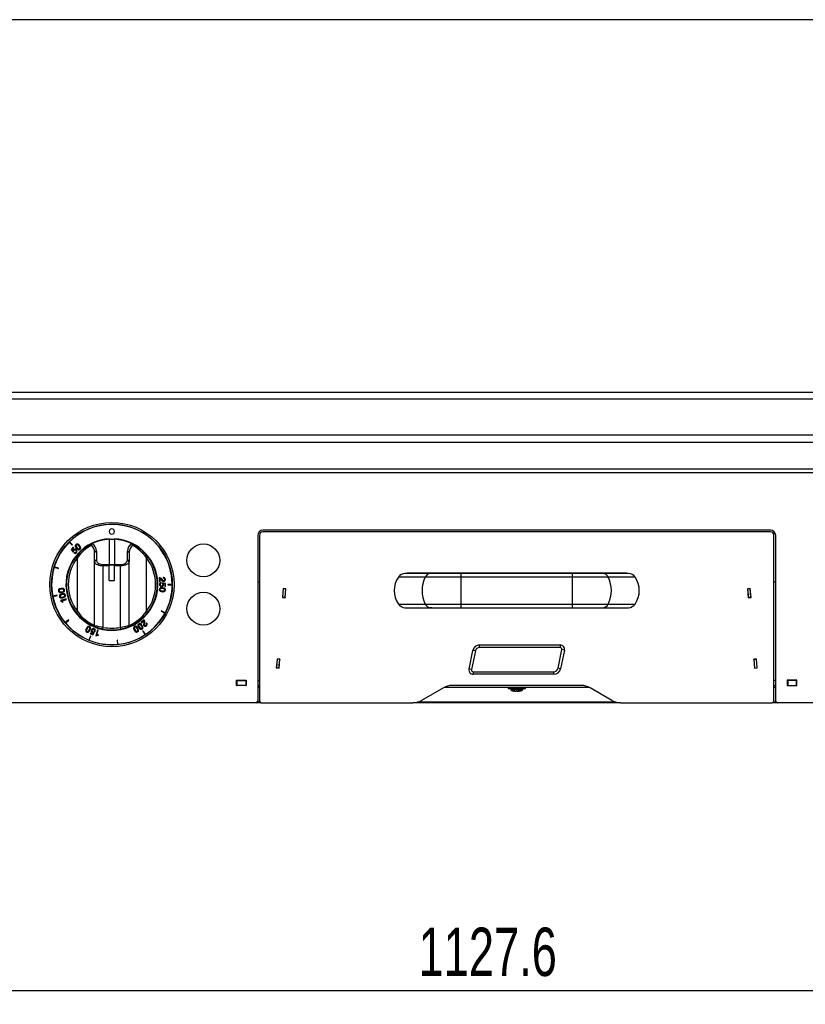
# Model space of a CAD drawing. Extents: x 38 to 3318, y 40 to 2336.
# Tile 3 of 10: x 872 to 1327, y 1766 to 2336. Entities that reach past the tile are written whole.
import ezdxf
from ezdxf.enums import TextEntityAlignment as Align

# ---------------------------------------------------------------- set-up
doc = ezdxf.new("R2010")
doc.units = 0
doc.header["$LTSCALE"] = 8
doc.linetypes.add('CENTERX2', pattern=[20.32, 12.7, -2.54, 2.54, -2.54])
doc.layers.get('0').update_dxf_attribs({"linetype": 'CONTINUOUS'})
doc.layers.add('LAYER1', color=2, linetype='CONTINUOUS')
doc.layers.add('LAYER2', color=3, linetype='CENTERX2')
doc.dimstyles.new('SLDDIMSTYLE0', dxfattribs={"dimtxt": 28, "dimasz": 26.416, "dimexe": 0, "dimexo": 0.0625, "dimgap": 7, "dimtad": 1, "dimrnd": 1e-09, "dimzin": 12, "dimsah": 1, "dimcen": 0.09, "dimazin": 3, "dimtfac": 1, "dimtofl": 0, "dimtmove": 0, "dimatfit": 3})

# ---------------------------------------------------------------- blocks, each defined once
blk = doc.blocks.new('_D_4')
at = {"layer": 'LAYER2', "color": 3, "linetype": 'CONTINUOUS'}
for p, q in [((595.74, 1896.24), (595.74, 1765.54)), ((1723.31, 1896.24), (1723.31, 1765.54)), ((595.74, 1773.54), (1723.31, 1773.54))]:
    blk.add_line(p, q, dxfattribs=at)
for points in [[(595.74, 1773.54), (622.16, 1769.48), (622.16, 1777.61)], [(1723.31, 1773.54), (1696.9, 1777.61), (1696.9, 1769.48)]]:
    blk.add_solid(points, dxfattribs=at)
at = {"layer": 'LAYER2', "color": 3, "linetype": 'CONTINUOUS', "width": 0.7}
blk.add_text('1127.6', height=28, dxfattribs=at).set_placement((1102.63, 1773.54, -10.25), align=Align.BOTTOM_LEFT)

msp = doc.modelspace()

# ---------------------------------------------------------------- linework, layer by layer
at = {"color": 7, "linetype": 'CONTINUOUS'}
msp.add_line((3318.4, 2336), (38.4, 2336), dxfattribs=at)
at = {"layer": 'LAYER1', "color": 2, "linetype": 'CONTINUOUS'}
for p, q in [((628.526, 2120.24), (1690.526, 2120.24)), ((628.526, 2116.24), (1690.526, 2116.24)), ((1757.026, 2095.226), (562.026, 2095.226)), ((1690.526, 2095.24), (628.526, 2095.24)), ((1756.796, 2090.983), (562.257, 2090.983)), ((1754.781, 2075.619), (564.272, 2075.619)), ((1754.503, 2073.498), (564.55, 2073.498)), ((1009.526, 2037.24), (1009.526, 1941.24)), ((1010.526, 2037.24), (1010.526, 1941.24)), ((1306.526, 2040.24), (1012.526, 2040.24)), ((1306.526, 2039.24), (1012.526, 2039.24)), ((1308.526, 1941.24), (1308.526, 2037.24)), ((1309.526, 1941.24), (1309.526, 2037.24)), ((900.278, 2033.348), (902.081, 2031.546)), ((902.222, 2031.687), (900.419, 2033.489)), ((902.081, 2031.546), (902.222, 2031.687)), ((913.748, 2032.499), (913.774, 2032.512)), ((923.526, 2034.998), (923.526, 2020.336)), ((926.526, 2034.862), (923.526, 2034.862)), ((923.626, 2034.862), (923.626, 2035.304)), ((926.426, 2035.304), (926.426, 2034.862)), ((926.526, 2034.998), (926.526, 2020.336)), ((936.278, 2032.512), (936.305, 2032.499)), ((902.613, 2030.302), (901.452, 2029.021)), ((901.452, 2029.021), (902.58, 2027.559)), ((901.939, 2029.007), (902.887, 2030.054)), ((902.56, 2028.191), (901.939, 2029.007)), ((902.574, 2028.192), (902.56, 2028.191)), ((902.58, 2027.559), (902.837, 2027.813)), ((902.887, 2030.054), (902.613, 2030.302)), ((903.304, 2027.343), (903.022, 2027.032)), ((915.026, 2022.107), (915.026, 2027.325)), ((916.026, 2028.162), (916.026, 2022.945)), ((934.026, 2022.945), (934.026, 2028.162)), ((935.026, 2027.325), (935.026, 2022.107)), ((904.236, 2024.848), (905.026, 2024.235)), ((905.026, 1993.246), (905.026, 2024.235)), ((915.026, 1985.095), (915.026, 2022.107)), ((920.026, 2019.499), (920.026, 2020.336)), ((920.026, 2020.336), (923.526, 2020.336)), ((923.526, 2019.499), (920.026, 2019.499)), ((920.026, 1983.939), (920.026, 2019.499)), ((923.526, 2019.499), (923.526, 2020.336)), ((926.526, 2020.167), (923.526, 2020.167)), ((926.526, 2019.888), (923.526, 2019.888)), ((923.526, 2011.091), (923.526, 2019.499)), ((926.526, 2020.336), (930.026, 2020.336)), ((926.526, 2019.499), (926.526, 2020.336)), ((930.026, 2019.499), (926.526, 2019.499)), ((926.526, 2011.091), (926.526, 2019.499)), ((930.026, 2019.499), (930.026, 2020.336)), ((930.026, 1983.939), (930.026, 2019.499)), ((935.026, 1985.095), (935.026, 2022.107)), ((945.026, 2024.235), (945.817, 2024.848)), ((945.026, 1993.246), (945.026, 2024.235)), ((891.6, 2018.776), (894.04, 2018.036)), ((894.098, 2018.228), (891.658, 2018.967)), ((894.04, 2018.036), (894.098, 2018.228)), ((1109.368, 2015.18), (1094.761, 2015.18)), ((1096.032, 2015.18), (1094.761, 2015.18)), ((1110.321, 2015.24), (1096.032, 2015.24)), ((1110.321, 2015.24), (1109.368, 2015.18)), ((1127.209, 2015.179), (1109.369, 2015.179)), ((1127.214, 2015.239), (1110.324, 2015.239)), ((1191.844, 2015.24), (1127.209, 2015.24)), ((1127.209, 2015.18), (1127.209, 2015.24)), ((1127.209, 2015.18), (1127.209, 2013.081)), ((1191.844, 2015.18), (1127.209, 2015.18)), ((1191.844, 2015.24), (1191.844, 2015.18)), ((1191.844, 2013.081), (1191.844, 2015.18)), ((1209.684, 2015.179), (1191.844, 2015.179)), ((1208.732, 2015.239), (1191.849, 2015.239)), ((1223.021, 2015.24), (1208.731, 2015.24)), ((1208.731, 2015.24), (1209.684, 2015.18)), ((1224.292, 2015.18), (1209.684, 2015.18)), ((1224.292, 2015.18), (1223.021, 2015.18)), ((923.526, 2011.091), (926.526, 2011.091)), ((952.422, 2012.681), (952.642, 2010.405)), ((952.642, 2010.405), (953.01, 2010.441)), ((953.01, 2010.441), (952.838, 2012.23)), ((953.628, 2009.463), (953.635, 2009.883)), ((954.314, 2009.777), (954.289, 2009.417)), ((956.126, 2009.422), (954.314, 2009.777)), ((954.683, 2012.799), (954.723, 2012.382)), ((954.736, 2009.306), (954.746, 2009.316)), ((954.746, 2009.316), (955.75, 2009.112)), ((955.75, 2009.112), (955.727, 2007.701)), ((956.098, 2007.694), (956.126, 2009.422)), ((959.926, 2008.84), (957.377, 2008.84)), ((957.377, 2008.84), (957.377, 2008.64)), ((957.377, 2008.64), (959.926, 2008.64)), ((1009.526, 2010.24), (1010.526, 2010.24)), ((1106.552, 2013.081), (1091.006, 2013.081)), ((1127.209, 2013.08), (1106.553, 2013.08)), ((1127.209, 2013.081), (1127.209, 1997.4)), ((1191.844, 2013.081), (1127.209, 2013.081)), ((1191.844, 1997.4), (1191.844, 2013.081)), ((1212.499, 2013.08), (1191.844, 2013.08)), ((1228.046, 2013.081), (1212.5, 2013.081)), ((1308.526, 2010.24), (1309.526, 2010.24)), ((893.277, 2002.528), (890.777, 2002.03)), ((890.816, 2001.834), (893.316, 2002.331)), ((893.316, 2002.331), (893.277, 2002.528)), ((955.727, 2007.701), (956.098, 2007.694)), ((1024.261, 2006.43), (1023.808, 2001.25)), ((1024.302, 2006.326), (1023.866, 2001.345)), ((1025.855, 2006.291), (1024.261, 2006.43)), ((1025.796, 2006.195), (1024.302, 2006.326)), ((1025.36, 2001.215), (1025.796, 2006.195)), ((1025.401, 2001.111), (1025.855, 2006.291)), ((1294.792, 2006.43), (1293.198, 2006.291)), ((1293.198, 2006.291), (1293.651, 2001.111)), ((1294.751, 2006.326), (1293.256, 2006.195)), ((1293.256, 2006.195), (1293.692, 2001.215)), ((1295.186, 2001.345), (1294.751, 2006.326)), ((1295.245, 2001.25), (1294.792, 2006.43)), ((898.619, 2000.518), (895.291, 1999.43)), ((895.291, 1999.43), (895.39, 1999.125)), ((896.328, 1998.372), (896.647, 1998.476)), ((896.364, 1999.34), (898.749, 2000.119)), ((896.647, 1998.476), (896.364, 1999.34)), ((898.749, 2000.119), (898.619, 2000.518)), ((1023.808, 2001.25), (1025.401, 2001.111)), ((1023.866, 2001.345), (1023.857, 2001.246)), ((1025.36, 2001.215), (1023.866, 2001.345)), ((1025.36, 2001.215), (1025.352, 2001.115)), ((1091.006, 1997.4), (1106.552, 1997.4)), ((1106.553, 1997.4), (1127.209, 1997.4)), ((1127.209, 1997.4), (1191.844, 1997.4)), ((1127.209, 1997.4), (1127.209, 1995.301)), ((1191.844, 1997.4), (1212.499, 1997.4)), ((1191.844, 1995.301), (1191.844, 1997.4)), ((1212.5, 1997.4), (1228.046, 1997.4)), ((1293.651, 2001.111), (1295.245, 2001.25)), ((1293.692, 2001.215), (1295.186, 2001.345)), ((1293.701, 2001.115), (1293.692, 2001.215)), ((1295.195, 2001.246), (1295.186, 2001.345)), ((904.236, 1992.633), (905.026, 1993.246)), ((945.817, 1992.633), (945.026, 1993.246)), ((953.604, 1993.578), (953.51, 1993.401)), ((953.51, 1993.401), (955.758, 1992.201)), ((955.852, 1992.377), (953.604, 1993.578)), ((1094.761, 1995.301), (1109.368, 1995.301)), ((1094.761, 1995.301), (1096.032, 1995.301)), ((1096.032, 1995.24), (1110.321, 1995.24)), ((1110.321, 1995.24), (1109.368, 1995.301)), ((1109.369, 1995.302), (1127.209, 1995.302)), ((1110.32, 1995.241), (1127.203, 1995.241)), ((1127.209, 1995.301), (1191.844, 1995.301)), ((1127.209, 1995.24), (1127.209, 1995.301)), ((1127.209, 1995.24), (1191.844, 1995.24)), ((1191.838, 1995.241), (1208.728, 1995.241)), ((1191.844, 1995.302), (1209.684, 1995.302)), ((1191.844, 1995.24), (1191.844, 1995.301)), ((1208.731, 1995.24), (1209.684, 1995.301)), ((1208.731, 1995.24), (1223.021, 1995.24)), ((1209.684, 1995.301), (1224.292, 1995.301)), ((1223.021, 1995.301), (1224.292, 1995.301)), ((899.955, 1988.295), (897.985, 1986.677)), ((898.112, 1986.523), (900.082, 1988.141)), ((900.082, 1988.141), (899.955, 1988.295)), ((943.741, 1988.35), (941.989, 1986.88)), ((941.989, 1986.88), (942.227, 1986.596)), ((942.227, 1986.596), (943.605, 1987.752)), ((945.12, 1986.553), (944.798, 1986.283)), ((912.591, 1980.625), (912.452, 1980.282)), ((912.452, 1980.282), (914.053, 1979.631)), ((913.9, 1980.094), (912.591, 1980.625)), ((914.453, 1980.956), (913.9, 1980.094)), ((914.053, 1979.631), (915.039, 1981.193)), ((914.447, 1980.969), (914.453, 1980.956)), ((915.039, 1981.193), (914.712, 1981.346)), ((914.993, 1981.946), (915.382, 1981.789)), ((916.65, 1982.379), (915.639, 1979.028)), ((916.328, 1979.857), (917.052, 1982.258)), ((917.197, 1979.595), (916.328, 1979.857)), ((917.052, 1982.258), (916.65, 1982.379)), ((917.1, 1979.273), (917.197, 1979.595)), ((919.829, 1982.959), (920.026, 1983.939)), ((930.224, 1982.959), (930.026, 1983.939)), ((943.082, 1981.897), (942.916, 1981.785)), ((942.916, 1981.785), (944.332, 1979.667)), ((944.499, 1979.778), (943.082, 1981.897)), ((912.553, 1978.89), (911.578, 1976.536)), ((911.763, 1976.459), (912.738, 1978.814)), ((912.738, 1978.814), (912.553, 1978.89)), ((915.639, 1979.028), (915.946, 1978.936)), ((928.296, 1976.555), (928.097, 1976.535)), ((928.097, 1976.535), (928.347, 1973.999)), ((928.547, 1974.018), (928.296, 1976.555)), ((1131.907, 1959.739), (1134.104, 1970.538)), ((1135.574, 1970.239), (1133.377, 1959.44)), ((1135.574, 1970.239), (1134.104, 1970.538)), ((1138.024, 1972.24), (1138.024, 1973.74)), ((1138.024, 1973.74), (1184.696, 1973.74)), ((1184.696, 1972.24), (1138.024, 1972.24)), ((1183.479, 1960.242), (1185.676, 1971.041)), ((1184.696, 1973.74), (1184.696, 1972.24)), ((1187.146, 1970.742), (1184.948, 1959.943)), ((1187.146, 1970.742), (1185.676, 1971.041)), ((1020.687, 1965.586), (1020.234, 1960.406)), ((1020.728, 1965.482), (1020.293, 1960.501)), ((1022.281, 1965.447), (1020.687, 1965.586)), ((1020.737, 1965.582), (1020.728, 1965.482)), ((1022.223, 1965.352), (1020.728, 1965.482)), ((1021.787, 1960.371), (1022.223, 1965.352)), ((1021.828, 1960.267), (1022.281, 1965.447)), ((1022.231, 1965.451), (1022.223, 1965.352)), ((1298.365, 1965.586), (1296.771, 1965.447)), ((1296.771, 1965.447), (1297.224, 1960.267)), ((1296.83, 1965.352), (1296.821, 1965.451)), ((1296.83, 1965.352), (1298.324, 1965.482)), ((1296.83, 1965.352), (1297.265, 1960.371)), ((1298.324, 1965.482), (1298.315, 1965.582)), ((1298.76, 1960.501), (1298.324, 1965.482)), ((1298.818, 1960.406), (1298.365, 1965.586)), ((1020.234, 1960.406), (1021.828, 1960.267)), ((1020.293, 1960.501), (1020.284, 1960.402)), ((1021.787, 1960.371), (1020.293, 1960.501)), ((1021.787, 1960.371), (1021.778, 1960.271)), ((1133.377, 1959.44), (1131.907, 1959.739)), ((1134.357, 1958.24), (1134.357, 1956.74)), ((1134.357, 1958.24), (1181.029, 1958.24)), ((1181.029, 1956.74), (1134.357, 1956.74)), ((1181.029, 1956.74), (1181.029, 1958.24)), ((1184.948, 1959.943), (1183.479, 1960.242)), ((1297.224, 1960.267), (1298.818, 1960.406)), ((1297.265, 1960.371), (1298.76, 1960.501)), ((1297.274, 1960.271), (1297.265, 1960.371)), ((1298.768, 1960.402), (1298.76, 1960.501)), ((997.226, 1950.19), (997.226, 1953.29)), ((997.226, 1953.29), (1002.826, 1953.29)), ((997.226, 1953.24), (997.526, 1953.24)), ((997.526, 1950.24), (997.526, 1953.24)), ((997.526, 1953.24), (1002.526, 1953.24)), ((1002.526, 1953.24), (1002.826, 1953.24)), ((1002.526, 1953.24), (1002.526, 1950.24)), ((1002.826, 1953.29), (1002.826, 1950.19)), ((1009.526, 1953.24), (1010.526, 1953.24)), ((1309.526, 1953.24), (1308.526, 1953.24)), ((1316.226, 1953.29), (1316.226, 1950.19)), ((1321.826, 1953.29), (1316.226, 1953.29)), ((1316.526, 1953.24), (1316.226, 1953.24)), ((1321.526, 1953.24), (1316.526, 1953.24)), ((1316.526, 1953.24), (1316.526, 1950.24)), ((1321.826, 1953.24), (1321.526, 1953.24)), ((1321.526, 1950.24), (1321.526, 1953.24)), ((1321.826, 1950.19), (1321.826, 1953.29)), ((997.226, 1950.24), (997.526, 1950.24)), ((1002.826, 1950.19), (997.226, 1950.19)), ((1002.526, 1950.24), (997.526, 1950.24)), ((1002.526, 1950.24), (1002.826, 1950.24)), ((1009.526, 1950.24), (1010.526, 1950.24)), ((1009.526, 1949.24), (1010.526, 1949.24)), ((1117.026, 1948.901), (1104.347, 1941.58)), ((1117.667, 1949.24), (1201.385, 1949.24)), ((1197.026, 1950.24), (1122.026, 1950.24)), ((1154.526, 1949.24), (1154.526, 1948.54)), ((1154.526, 1948.54), (1164.526, 1948.54)), ((1156.026, 1948.34), (1156.026, 1947.964)), ((1163.026, 1948.34), (1156.026, 1948.34)), ((1160.83, 1947.964), (1156.026, 1947.964)), ((1160.765, 1947.655), (1156.202, 1947.655)), ((1157.983, 1947.012), (1157.948, 1946.936)), ((1158.024, 1946.917), (1158.024, 1947.005)), ((1158.213, 1946.88), (1158.213, 1946.964)), ((1158.807, 1946.965), (1158.805, 1946.936)), ((1158.817, 1946.917), (1158.817, 1946.964)), ((1158.82, 1946.908), (1158.82, 1946.964)), ((1159.216, 1947.054), (1159.216, 1946.917)), ((1159.227, 1946.936), (1159.219, 1947.054)), ((1160.644, 1946.998), (1160.644, 1946.917)), ((1160.721, 1946.936), (1160.687, 1947.007)), ((1162.85, 1947.655), (1160.765, 1947.655)), ((1163.026, 1947.964), (1160.83, 1947.964)), ((1160.84, 1947.032), (1160.84, 1946.88)), ((1160.955, 1947.046), (1160.955, 1946.917)), ((1161.019, 1946.936), (1160.976, 1947.048)), ((1163.026, 1947.964), (1163.026, 1948.34)), ((1164.526, 1948.54), (1164.526, 1949.24)), ((1214.706, 1941.58), (1202.026, 1948.901)), ((1308.526, 1950.24), (1309.526, 1950.24)), ((1308.526, 1949.24), (1309.526, 1949.24)), ((1316.226, 1950.24), (1316.526, 1950.24)), ((1316.226, 1950.19), (1321.826, 1950.19)), ((1316.526, 1950.24), (1321.526, 1950.24)), ((1321.526, 1950.24), (1321.826, 1950.24)), ((1008.526, 1940.24), (582.026, 1940.24)), ((1011.526, 1940.24), (1008.526, 1940.24)), ((1010.734, 1940.631), (1009.319, 1940.631)), ((1011.526, 1940.24), (1099.347, 1940.24)), ((1219.706, 1940.24), (1099.347, 1940.24)), ((1216.94, 1940.631), (1102.113, 1940.631)), ((1219.706, 1940.24), (1307.526, 1940.24)), ((1310.526, 1940.24), (1307.526, 1940.24)), ((1309.734, 1940.631), (1308.319, 1940.631)), ((1737.026, 1940.24), (1310.526, 1940.24))]:
    msp.add_line(p, q, dxfattribs=at)
at = {"layer": 'LAYER1', "color": 2, "linetype": 'CONTINUOUS', "flags": 128}
for points in [[(904.177, 2031.877), (903.936, 2031.6), (903.812, 2031.32), (903.787, 2031.041), (903.841, 2030.766), (904.505, 2029.774)], [(906.236, 2031.334), (905.317, 2032.096), (905.049, 2032.179), (904.769, 2032.182), (904.478, 2032.088), (904.177, 2031.877)], [(904.425, 2031.602), (904.276, 2031.414), (904.216, 2031.215), (904.229, 2031.01), (904.299, 2030.803), (904.832, 2030.075)], [(905.902, 2031.04), (905.233, 2031.645), (905.035, 2031.736), (904.831, 2031.77), (904.627, 2031.731), (904.425, 2031.602)], [(906.312, 2029.509), (906.462, 2029.696), (906.522, 2029.896), (906.509, 2030.101), (906.438, 2030.308), (905.902, 2031.04)], [(906.56, 2029.234), (906.801, 2029.511), (906.926, 2029.791), (906.951, 2030.07), (906.897, 2030.344), (906.236, 2031.334)], [(902.825, 2028.844), (902.614, 2028.497), (902.574, 2028.192)], [(902.837, 2027.813), (902.864, 2028.229), (903.03, 2028.518)], [(904.505, 2029.774), (905.421, 2029.014), (905.689, 2028.932), (905.969, 2028.928), (906.26, 2029.023), (906.56, 2029.234)], [(904.832, 2030.075), (905.504, 2029.466), (905.703, 2029.375), (905.906, 2029.341), (906.111, 2029.38), (906.312, 2029.509)], [(920.026, 2019.499), (919.158, 2019.538), (918.316, 2019.656), (917.526, 2019.848), (916.812, 2020.109), (916.196, 2020.431), (915.696, 2020.803), (915.328, 2021.215), (915.102, 2021.654), (915.026, 2022.107)], [(916.026, 2022.945), (916.087, 2022.492), (916.267, 2022.053), (916.562, 2021.641), (916.962, 2021.268), (917.455, 2020.947), (918.026, 2020.686), (918.658, 2020.494), (919.332, 2020.376), (920.026, 2020.336)], [(930.026, 2020.336), (930.807, 2020.387), (931.557, 2020.535), (932.248, 2020.776), (932.855, 2021.1), (933.352, 2021.496), (933.722, 2021.947), (933.949, 2022.436), (934.026, 2022.945)], [(935.026, 2022.107), (934.93, 2021.599), (934.646, 2021.109), (934.184, 2020.658), (933.562, 2020.263), (932.804, 2019.938), (931.94, 2019.697), (931.002, 2019.549), (930.026, 2019.499)], [(953.851, 2011.34), (954.45, 2010.753), (954.757, 2010.631), (955.127, 2010.61)], [(954.289, 2009.417), (954.543, 2009.086), (954.609, 2008.76)], [(954.978, 2008.651), (954.907, 2009.05), (954.736, 2009.306)], [(895.723, 2006.48), (894.569, 2006.172), (894.346, 2006.002), (894.181, 2005.776), (894.09, 2005.484), (894.087, 2005.116)], [(894.087, 2005.116), (894.174, 2004.759), (894.33, 2004.496), (894.543, 2004.313), (894.799, 2004.198), (895.992, 2004.165)], [(895.77, 2006.037), (894.888, 2005.842), (894.699, 2005.733), (894.553, 2005.588), (894.467, 2005.398), (894.455, 2005.159), (894.521, 2004.928), (894.649, 2004.764), (894.824, 2004.655), (895.033, 2004.593), (895.936, 2004.605)], [(896.126, 2003.379), (895.01, 2002.952), (894.807, 2002.759), (894.667, 2002.516), (894.607, 2002.216), (894.643, 2001.85)], [(896.219, 2002.945), (895.363, 2002.657), (895.186, 2002.529), (895.057, 2002.368), (894.991, 2002.171), (895.005, 2001.931)], [(895.992, 2004.165), (897.142, 2004.471), (897.365, 2004.641), (897.529, 2004.868), (897.621, 2005.16), (897.623, 2005.527), (897.537, 2005.885), (897.38, 2006.148), (897.168, 2006.331), (896.912, 2006.445), (895.723, 2006.48)], [(897.255, 2005.485), (897.189, 2005.715), (897.061, 2005.88), (896.886, 2005.988), (896.676, 2006.05), (895.77, 2006.037)], [(895.936, 2004.605), (896.822, 2004.801), (897.011, 2004.91), (897.157, 2005.056), (897.244, 2005.245), (897.255, 2005.485)], [(898.117, 2002.634), (897.993, 2002.98), (897.81, 2003.225), (897.579, 2003.385), (897.313, 2003.471), (896.126, 2003.379)], [(897.755, 2002.552), (897.665, 2002.774), (897.521, 2002.925), (897.335, 2003.014), (897.12, 2003.054), (896.219, 2002.945)], [(896.537, 2001.538), (897.397, 2001.826), (897.574, 2001.955), (897.703, 2002.115), (897.769, 2002.313), (897.755, 2002.552)], [(896.639, 2001.105), (897.751, 2001.532), (897.954, 2001.725), (898.094, 2001.967), (898.154, 2002.268), (898.117, 2002.634)], [(954.357, 2006.887), (953.168, 2006.835), (952.914, 2006.717), (952.704, 2006.531), (952.551, 2006.265), (952.47, 2005.907)], [(952.47, 2005.907), (952.477, 2005.539), (952.573, 2005.248), (952.741, 2005.024), (952.966, 2004.857), (954.121, 2004.567)], [(954.317, 2006.444), (953.41, 2006.444), (953.201, 2006.378), (953.027, 2006.267), (952.901, 2006.101), (952.838, 2005.869)], [(952.838, 2005.869), (952.853, 2005.63), (952.943, 2005.442), (953.091, 2005.298), (953.282, 2005.192), (954.171, 2005.009)], [(954.121, 2004.567), (955.315, 2004.618), (955.569, 2004.736), (955.779, 2004.922), (955.932, 2005.188), (956.013, 2005.546)], [(954.171, 2005.009), (955.074, 2005.009), (955.282, 2005.075), (955.456, 2005.186), (955.582, 2005.352), (955.645, 2005.584)], [(955.645, 2005.584), (955.63, 2005.823), (955.54, 2006.011), (955.393, 2006.155), (955.202, 2006.261), (954.317, 2006.444)], [(956.013, 2005.546), (956.006, 2005.914), (955.91, 2006.205), (955.742, 2006.429), (955.516, 2006.596), (954.357, 2006.887)], [(894.643, 2001.85), (894.767, 2001.504), (894.951, 2001.258), (895.182, 2001.099), (895.448, 2001.012), (896.639, 2001.105)], [(895.005, 2001.931), (895.095, 2001.709), (895.24, 2001.559), (895.425, 2001.47), (895.64, 2001.43), (896.537, 2001.538)], [(895.39, 1999.125), (895.66, 1999.123), (895.88, 1999.041), (896.054, 1998.894), (896.328, 1998.372)], [(940.538, 1985.92), (940.261, 1985.678), (940.1, 1985.418), (940.037, 1985.145), (940.054, 1984.866), (940.575, 1983.796)], [(940.746, 1985.614), (940.572, 1985.449), (940.486, 1985.26), (940.471, 1985.054), (940.513, 1984.839), (940.945, 1984.042)], [(942.5, 1985.107), (941.696, 1985.984), (941.443, 1986.102), (941.166, 1986.143), (940.864, 1986.089), (940.538, 1985.92)], [(942.136, 1984.853), (941.553, 1985.547), (941.368, 1985.664), (941.171, 1985.726), (940.963, 1985.715), (940.746, 1985.614)], [(943.445, 1986.412), (943.301, 1985.585), (943.374, 1985.263), (943.566, 1984.946)], [(910.232, 1983.34), (909.828, 1982.216), (909.842, 1981.936), (909.934, 1981.671), (910.123, 1981.43), (910.424, 1981.219)], [(912.096, 1984.363), (911.753, 1984.495), (911.448, 1984.516), (911.177, 1984.445), (910.937, 1984.3), (910.232, 1983.34)], [(910.622, 1983.127), (910.282, 1982.291), (910.263, 1982.074), (910.301, 1981.871), (910.407, 1981.692), (910.598, 1981.546), (910.825, 1981.47), (911.033, 1981.481), (911.222, 1981.564), (911.392, 1981.7), (911.896, 1982.45)], [(910.424, 1981.219), (910.767, 1981.087), (911.073, 1981.066), (911.344, 1981.137), (911.584, 1981.283), (912.29, 1982.245)], [(911.922, 1984.035), (911.695, 1984.112), (911.487, 1984.101), (911.298, 1984.018), (911.128, 1983.881), (910.622, 1983.127)], [(911.896, 1982.45), (912.238, 1983.29), (912.257, 1983.508), (912.22, 1983.711), (912.113, 1983.89), (911.922, 1984.035)], [(912.29, 1982.245), (912.692, 1983.366), (912.679, 1983.646), (912.586, 1983.91), (912.398, 1984.152), (912.096, 1984.363)], [(913.748, 1980.981), (914.146, 1980.903), (914.447, 1980.969)], [(914.712, 1981.346), (914.312, 1981.229), (913.984, 1981.285)], [(940.041, 1983.47), (939.327, 1984.423), (939.087, 1984.566), (938.815, 1984.634), (938.51, 1984.61), (938.168, 1984.475), (937.869, 1984.261), (937.682, 1984.018), (937.592, 1983.753), (937.581, 1983.473), (937.993, 1982.356)], [(937.993, 1982.356), (938.708, 1981.4), (938.949, 1981.257), (939.22, 1981.188), (939.526, 1981.212), (939.868, 1981.347)], [(938.345, 1984.15), (938.155, 1984.002), (938.05, 1983.822), (938.015, 1983.619), (938.035, 1983.401), (938.386, 1982.564)], [(939.652, 1983.253), (939.141, 1984.002), (938.969, 1984.138), (938.779, 1984.219), (938.571, 1984.228), (938.345, 1984.15)], [(938.386, 1982.564), (938.895, 1981.819), (939.067, 1981.684), (939.256, 1981.603), (939.464, 1981.594), (939.691, 1981.672), (939.88, 1981.82), (939.985, 1981.999), (940.02, 1982.202), (940, 1982.42), (939.652, 1983.253)], [(939.868, 1981.347), (940.167, 1981.561), (940.353, 1981.804), (940.443, 1982.069), (940.454, 1982.349), (940.041, 1983.47)], [(940.575, 1983.796), (941.381, 1982.916), (941.635, 1982.797), (941.912, 1982.756), (942.214, 1982.81), (942.54, 1982.979)], [(940.945, 1984.042), (941.526, 1983.352), (941.71, 1983.234), (941.907, 1983.173), (942.114, 1983.184), (942.332, 1983.284), (942.505, 1983.45), (942.592, 1983.639), (942.607, 1983.845), (942.565, 1984.059), (942.136, 1984.853)], [(942.54, 1982.979), (942.817, 1983.221), (942.978, 1983.481), (943.041, 1983.754), (943.024, 1984.034), (942.5, 1985.107)], [(915.946, 1978.936), (916.103, 1979.156), (916.295, 1979.288), (916.516, 1979.348), (917.1, 1979.273)], [(1157.948, 1946.936), (1157.802, 1946.976), (1157.695, 1947.011), (1157.64, 1947.038), (1157.643, 1947.052), (1157.67, 1947.054)], [(1158.209, 1946.88), (1158.211, 1946.878), (1158.185, 1946.881), (1158.13, 1946.892), (1158.052, 1946.91), (1158.024, 1946.917)], [(1158.408, 1946.917), (1158.506, 1946.897), (1158.607, 1946.883), (1158.697, 1946.878), (1158.765, 1946.881), (1158.808, 1946.892), (1158.82, 1946.91), (1158.817, 1946.917)], [(1158.805, 1946.936), (1158.81, 1946.976), (1158.874, 1947.011), (1158.987, 1947.038), (1159.135, 1947.052), (1159.23, 1947.054)], [(1159.268, 1946.968), (1159.26, 1946.964), (1159.227, 1946.936)], [(1160.84, 1946.964), (1160.839, 1946.964), (1160.721, 1946.936)], [(1160.955, 1946.917), (1160.887, 1946.897), (1160.848, 1946.883), (1160.842, 1946.878), (1160.868, 1946.881), (1160.922, 1946.892), (1161.001, 1946.91), (1161.028, 1946.917)], [(1161.104, 1947.054), (1161.183, 1947.048), (1161.211, 1947.029), (1161.185, 1947.001), (1161.106, 1946.964), (1161.019, 1946.936)]]:
    msp.add_lwpolyline(points, dxfattribs=at)
at = {"layer": 'LAYER1', "color": 2, "linetype": 'CONTINUOUS'}
for centre, radius in [((925.026, 2008.74), 36), ((925.026, 2008.74), 35), ((978.026, 2022.74), 9.5), ((978.026, 1994.74), 9.5)]:
    msp.add_circle(centre, radius, dxfattribs=at)
for centre, radius, start, end in [((925.026, 2008.74), 34.9, 0.16415, 134.8354), ((924.989, 2039.49), 1.489, 359.99983, 180.00017), ((924.989, 2039.49), 1.489, 179.99983, 0.00017), ((1012.526, 2037.24), 3, 90, 180), ((1012.526, 2037.24), 2, 90, 180), ((1306.526, 2037.24), 3, 0, 90), ((1306.526, 2037.24), 2, 0, 90), ((925.026, 2008.74), 34.9, 135.16375, 162.9607), ((925.026, 2008.74), 26.6, 93.01696, 86.98304), ((925.026, 2008.74), 34.9, 134.8354, 135.16375), ((925.026, 2008.74), 26.3, 115.39362, 142.23356), ((924.378, 2010.749), 23.588, 118.39915, 145.12831), ((914.352, 2031.471), 1.193, 120.45055, 178.69074), ((909.096, 2027.177), 5.932, 1.42927, 46.75914), ((925.026, 2008.74), 26.3, 93.26959, 115.33058), ((910.231, 2027.919), 5.801, 2.40324, 52.34902), ((925.026, 2008.74), 26.3, 64.66942, 86.73041), ((939.822, 2027.919), 5.801, 127.65098, 177.59676), ((940.956, 2027.177), 5.932, 133.24086, 178.57073), ((935.7, 2031.471), 1.193, 1.31429, 59.54442), ((925.026, 2008.74), 26.3, 37.76644, 64.60638), ((925.771, 2010.858), 23.445, 34.78905, 61.68349), ((903.664, 2028.121), 1.108, 43.03327, 139.21709), ((903.695, 2027.826), 1.041, 229.75804, 322.02446), ((903.614, 2028.023), 0.766, 45.64008, 139.67856), ((903.724, 2027.892), 0.691, 232.57637, 321.73926), ((903.709, 2027.964), 0.749, 318.10994, 54.01395), ((903.706, 2028.012), 1.156, 314.38587, 48.4159), ((915.952, 2027.236), 0.93, 85.39733, 174.50247), ((934.101, 2027.236), 0.93, 5.49753, 94.60267), ((925.026, 2008.74), 26.3, 142.23356, 217.76644), ((925.026, 2008.74), 25.3, 142.23356, 217.76644), ((915.952, 2022.018), 0.93, 85.39733, 174.50247), ((934.101, 2022.018), 0.93, 5.49753, 94.60267), ((925.026, 2008.74), 25.3, 322.23356, 37.76644), ((925.026, 2008.74), 26.3, 322.23356, 37.76644), ((925.026, 2008.74), 34.9, 163.28904, 191.08599), ((925.026, 2008.74), 34.9, 162.9607, 163.28904), ((1095.145, 2010.085), 5.109, 94.31281, 144.09434), ((1109.947, 2011.464), 3.761, 98.85355, 154.5334), ((1209.105, 2011.464), 3.761, 25.4666, 81.14645), ((1223.907, 2010.085), 5.109, 35.90567, 85.68718), ((952.504, 2011.035), 1.648, 29.25615, 92.8444), ((953.766, 2008.695), 1.155, 175.62311, 269.65967), ((953.653, 2008.842), 1.04, 91.01577, 183.26638), ((952.383, 2010.69), 1.606, 23.89695, 73.54114), ((953.673, 2008.774), 0.69, 93.76229, 183.03487), ((953.732, 2008.729), 0.748, 179.3193, 275.28902), ((953.87, 2008.642), 1.108, 264.26796, 0.4381), ((953.843, 2008.749), 0.766, 266.89011, 0.87989), ((955.098, 2012.296), 1.243, 201.51191, 269.57333), ((954.924, 2011.724), 1.102, 3.8541, 102.66079), ((954.929, 2011.678), 0.733, 8.51699, 106.32401), ((955.022, 2011.688), 0.639, 276.0175, 8.8869), ((955.032, 2011.614), 1.009, 275.3752, 10.46595), ((925.026, 2008.74), 34.9, 332.03906, 359.83581), ((925.026, 2008.74), 34.9, 359.83581, 0.16415), ((1102.214, 2005.24), 13.678, 145.02434, 214.97566), ((1122.093, 2005.24), 17.405, 153.22823, 206.77177), ((1196.96, 2005.24), 17.405, 333.22823, 26.77177), ((1216.838, 2005.24), 13.678, 325.02434, 34.97566), ((925.026, 2008.74), 34.9, 191.08599, 191.41433), ((925.026, 2008.74), 34.9, 191.41433, 219.21098), ((1095.145, 2000.396), 5.109, 215.90567, 265.68718), ((1109.947, 1999.017), 3.761, 205.4666, 261.14645), ((1209.105, 1999.017), 3.761, 278.85355, 334.5334), ((1223.907, 2000.396), 5.109, 274.31281, 324.09434), ((925.026, 2008.74), 26.3, 217.76644, 249.16173), ((924.091, 2006.427), 23.178, 214.66078, 246.97746), ((925.026, 2008.74), 26.3, 290.83827, 322.23356), ((925.929, 2006.467), 23.228, 293.05796, 325.3038), ((925.026, 2008.74), 34.9, 303.91421, 331.71071), ((925.026, 2008.74), 34.9, 331.71071, 332.03906), ((925.026, 2008.74), 34.9, 219.21098, 219.53932), ((925.026, 2008.74), 34.9, 219.53932, 247.33562), ((942.076, 1987.254), 1.608, 328.41399, 18.03987), ((944.941, 1985.925), 1.245, 146.03274, 214.05231), ((942.429, 1987.35), 1.65, 333.77613, 37.32855), ((944.396, 1985.643), 0.639, 220.49769, 313.44762), ((944.336, 1985.715), 0.732, 312.97457, 50.85088), ((944.37, 1985.745), 1.103, 308.34472, 47.15225), ((914.139, 1982.017), 1.107, 153.09553, 249.33358), ((914.227, 1982.094), 1.156, 64.50145, 158.48562), ((914.249, 1982.004), 0.766, 155.71622, 249.72394), ((914.271, 1982.114), 0.749, 68.18034, 164.09248), ((914.334, 1982.153), 0.691, 342.62335, 71.85333), ((914.404, 1982.147), 1.041, 339.86795, 72.08569), ((916.026, 1985.095), 1, 180, 249.16173), ((926.016, 2021.239), 37.778, 253.08812, 260.87744), ((925.026, 2008.74), 26.3, 249.16173, 258.60169), ((925.026, 2008.74), 26.3, 258.60169, 281.39831), ((925.026, 2008.74), 25.3, 258.60169, 281.39831), ((925.026, 2008.74), 34.9, 275.78919, 303.58587), ((924.04, 2021.226), 37.764, 279.12117, 286.91327), ((925.026, 2008.74), 26.3, 281.39831, 290.83827), ((934.026, 1985.095), 1, 290.83827, 0), ((944.341, 1985.594), 1.009, 219.88218, 314.97407), ((925.026, 2008.74), 34.9, 303.58587, 303.91421), ((925.026, 2008.74), 34.9, 247.33562, 247.66396), ((925.026, 2008.74), 34.9, 247.66396, 275.46085), ((925.026, 2008.74), 34.9, 275.46085, 275.78919), ((1138.024, 1969.74), 4, 90, 168.5), ((1138.024, 1969.74), 2.5, 90, 168.5), ((1184.696, 1971.24), 2.5, 348.5, 90), ((1184.696, 1971.24), 1, 348.5, 90), ((1134.357, 1959.24), 2.5, 168.5, 270), ((1134.357, 1959.24), 1, 168.5, 270), ((1181.029, 1960.74), 2.5, 270, 348.5), ((1181.029, 1960.74), 4, 270, 348.5), ((1122.026, 1940.24), 10, 90, 120), ((1155.826, 1948.34), 0.2, 0, 90), ((1156.386, 1947.964), 0.36, 180, 239.24283), ((1159.526, 1953.24), 6.5, 239.24283, 255.87046), ((1157.676, 1948.051), 0.997, 269.67879, 270.32121), ((1157.329, 1943.273), 3.797, 74.69311, 84.67594), ((1159.526, 1953.24), 6.5, 255.87046, 256.65831), ((1159.345, 1952.408), 5.648, 255.67532, 256.47488), ((1159.729, 1952.408), 5.648, 255.67532, 256.47488), ((1159.523, 1947.363), 0.835, 210.7928, 212.31943), ((1158.989, 1947.479), 0.607, 252.49289, 291.96989), ((1158.51, 1947.363), 0.835, 327.68057, 329.2072), ((1159.244, 1954.091), 7.037, 269.8791, 270.1209), ((1159.379, 1946.216), 0.847, 58.23144, 98.13881), ((1160.543, 1947.363), 0.835, 210.7928, 212.31943), ((1160.078, 1947.642), 0.765, 251.62073, 288.37927), ((1160.429, 1947.412), 0.54, 248.90377, 293.54015), ((1159.173, 1950.955), 4.198, 285.84151, 286.76378), ((1161.182, 1944.338), 2.718, 92.04548, 107.09303), ((1159.323, 1952.408), 5.648, 283.52512, 284.32468), ((1159.809, 1950.955), 4.198, 285.84151, 286.76378), ((1159.526, 1953.24), 6.5, 283.44329, 284.03533), ((1161.095, 1949.791), 2.737, 269.80613, 270.19387), ((1159.526, 1953.24), 6.5, 284.03533, 300.75717), ((1162.666, 1947.964), 0.36, 300.75717, 0), ((1163.226, 1948.34), 0.2, 90, 180), ((1197.026, 1940.24), 10, 60, 90), ((1008.526, 1941.24), 1, 270, 0), ((1011.526, 1941.24), 1, 180, 270), ((1099.347, 1950.24), 10, 270, 300), ((1219.706, 1950.24), 10, 240, 270), ((1307.526, 1941.24), 1, 270, 0), ((1310.526, 1941.24), 1, 180, 270)]:
    msp.add_arc(centre, radius, start, end, dxfattribs=at)

# ---------------------------------------------------------------- dimensions: what is measured, and where the dimension line sits
at = {"layer": 'LAYER2', "color": 3, "linetype": 'CONTINUOUS'}
dim = msp.add_linear_dim(base=(1723.312, 1773.542), p1=(595.741, 1904.24), p2=(1723.312, 1904.24), dimstyle='SLDDIMSTYLE0', dxfattribs=at)
dim.commit()
dim.dimension.update_dxf_attribs({"geometry": '_D_4', "text_midpoint": (1159.526, 1773.542), "dimtype": 160})

doc.saveas('drawing.dxf')
